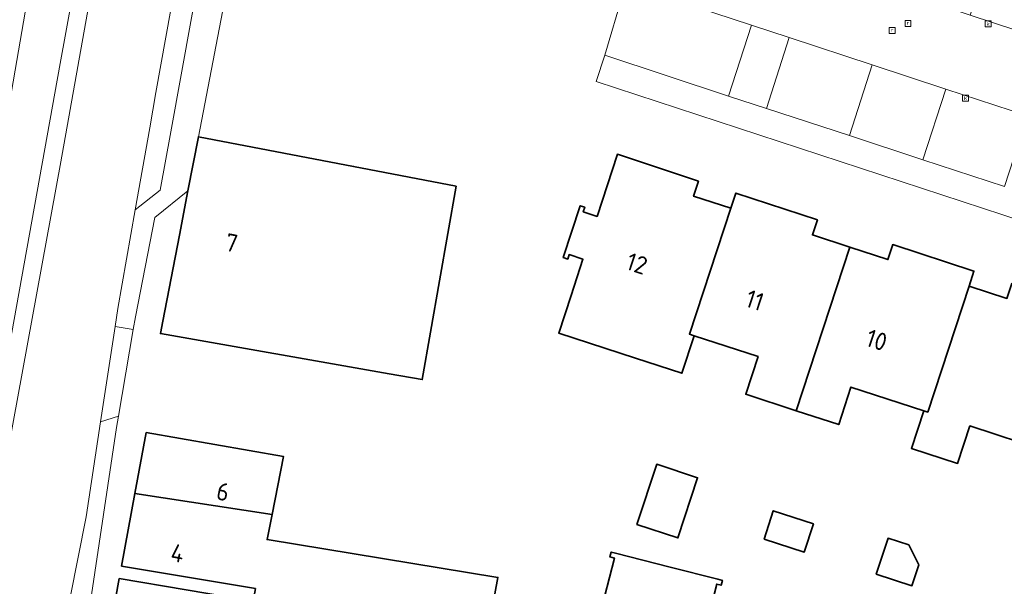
# Model space of a CAD drawing. Extents: x 154024 to 155007, y 472916 to 473908.
# Tile 21 of 49: x 154317 to 154392, y 473598 to 473641. Entities that reach past the tile are written whole.
import ezdxf
from ezdxf.enums import TextEntityAlignment as Align

# ---------------------------------------------------------------- set-up
doc = ezdxf.new("R2010")
doc.units = 0
doc.header["$LTSCALE"] = 0.75
doc.layers.get('0').update_dxf_attribs({"linetype": 'CONTINUOUS'})
for name, color, linetype, lineweight in [('B-RO-OG-BEBOUWING-GV', 6, 'CONTINUOUS', 35), ('B-RO-OG-BEBOUWING-T18', 1, 'CONTINUOUS', 18), ('B-RO-OG-TERREIN_CULTUURSCHEIDING-GV', 252, 'CONTINUOUS', 18), ('B-RO-OG-TERREIN_ERF-GV', 252, 'CONTINUOUS', 18), ('B-RO-OG-WATER-GV', 252, 'CONTINUOUS', 18), ('B-RO-OG-WATER_SLOOT-GV', 252, 'CONTINUOUS', 18), ('B-RO-RI-GWA_KOLK-S', 252, 'CONTINUOUS', 25), ('B-RO-RI-GWA_RIOOLPUT-S', 252, 'CONTINUOUS', 25), ('B-RO-VH-VERHARDING_BETONSTRAATSTEEN-GV', 252, 'CONTINUOUS', 18), ('B-RO-VH-VERHARDING_STRAATBAKSTEEN-GV', 252, 'CONTINUOUS', 18), ('B-RO-VH-VERHARDING_TEGEL-GV', 252, 'CONTINUOUS', 18)]:
    doc.layers.add(name, color=color, linetype=linetype, lineweight=lineweight)
doc.styles.add('NLCS-ISO', font='NLCS-ISO.ttf')
doc.styles.add('NLCS-ISO-M200-T18', font='NLCS-ISO.ttf', dxfattribs={"height": 0.36})

# ---------------------------------------------------------------- blocks, each defined once
blk = doc.blocks.new('SRI-PUT_INSPECTIEPUT_RIOOLPUT-SO')
at = {"color": 0, "linetype": 'ByBlock', "lineweight": 18}
blk.add_lwpolyline([(-1.12, -1.12), (1.12, -1.12), (1.12, 1.12), (-1.12, 1.12)], close=True, dxfattribs=at)
at = {"color": 0, "linetype": 'ByBlock', "lineweight": 18, "style": 'NLCS-ISO'}
blk.add_text('r', height=1.5, dxfattribs=at).set_placement((0, 0.28), align=Align.MIDDLE_CENTER)
blk = doc.blocks.new('SRI-KOLK-SO')
at = {"color": 0, "linetype": 'ByBlock', "lineweight": 18}
blk.add_lwpolyline([(-1.125, -1.125), (1.125, -1.125), (1.125, 1.125), (-1.125, 1.125)], close=True, dxfattribs=at)
at = {"color": 0, "linetype": 'ByBlock', "lineweight": 18, "style": 'NLCS-ISO'}
blk.add_text('k', height=1.5, dxfattribs=at).set_placement((0, 0), align=Align.MIDDLE_CENTER)

msp = doc.modelspace()

# ---------------------------------------------------------------- linework, layer by layer
at = {"layer": 'B-RO-OG-BEBOUWING-GV', "flags": 128}
for points in [[(154350.513, 473628.471), (154342.703, 473629.97), (154330.918, 473632.229), (154330.124, 473628.11), (154329.475, 473624.747), (154328.213, 473618.199), (154328.033, 473617.264), (154345.417, 473614.208), (154347.927, 473613.767), (154348.56, 473617.369), (154349.246, 473621.269)], [(154368.592, 473617.1), (154368.234, 473617.223), (154371.39, 473626.802), (154368.541, 473627.706), (154368.92, 473628.844), (154362.761, 473630.895), (154361.211, 473626.176), (154360.167, 473626.524), (154360.279, 473626.866), (154359.938, 473626.979), (154358.642, 473623.035), (154358.984, 473622.922), (154359.096, 473623.264), (154360.14, 473622.916), (154359.237, 473620.169), (154358.297, 473617.307), (154364.136, 473615.397), (154367.658, 473614.245)], [(154380.425, 473623.831), (154377.579, 473624.758), (154377.956, 473625.898), (154371.767, 473627.942), (154371.39, 473626.802), (154368.234, 473617.223), (154368.592, 473617.1), (154373.447, 473615.513), (154372.513, 473612.657), (154376.344, 473611.404)], [(154376.344, 473611.404), (154379.576, 473610.347), (154380.51, 473613.203), (154386.04, 473611.394), (154386.338, 473611.294), (154389.481, 473620.87), (154389.854, 473622.01), (154383.689, 473624.03), (154383.315, 473622.889), (154380.425, 473623.831)], [(154389.481, 473620.87), (154386.338, 473611.294), (154386.04, 473611.394), (154385.106, 473608.538), (154388.609, 473607.393), (154389.543, 473610.248), (154395.388, 473608.337), (154398.896, 473619.057), (154392.738, 473621.072), (154392.365, 473619.932)], [(154336.517, 473603.507), (154337.389, 473607.917), (154326.949, 473609.74), (154326.096, 473605.119)], [(154364.244, 473602.755), (154367.359, 473601.734), (154368.857, 473606.306), (154365.742, 473607.326)], [(154326.096, 473605.119), (154325.076, 473599.59), (154335.253, 473597.878), (154335.079, 473596.934), (154352.758, 473593.859), (154353.078, 473595.565), (154353.673, 473598.734), (154336.14, 473601.601), (154336.517, 473603.507)], [(154373.901, 473601.649), (154376.955, 473600.653), (154377.655, 473602.799), (154374.601, 473603.795)], [(154382.433, 473598.982), (154385.141, 473598.093), (154385.663, 473599.684), (154384.897, 473601.199), (154383.329, 473601.713)], [(154356.097, 473595.572), (154355.063, 473591.522), (154357.079, 473591.007), (154359.656, 473590.35), (154364.133, 473589.208), (154365.013, 473592.657), (154368.646, 473591.73), (154368.986, 473591.644), (154369.079, 473592.012), (154368.74, 473592.098), (154368.8, 473592.331), (154370.303, 473598.222), (154370.642, 473598.136), (154370.736, 473598.504), (154370.396, 473598.591), (154366.763, 473599.518), (154362.625, 473600.573), (154362.286, 473600.66), (154362.192, 473600.291), (154362.531, 473600.205), (154361.029, 473594.314), (154360.689, 473594.4), (154358.112, 473595.058)], [(154335.079, 473596.934), (154324.902, 473598.646), (154323.919, 473593.312), (154351.774, 473588.617), (154352.093, 473590.315), (154352.758, 473593.859)]]:
    msp.add_lwpolyline(points, close=True, dxfattribs=at)
at = {"layer": 'B-RO-OG-TERREIN_CULTUURSCHEIDING-GV', "flags": 128}
for points in [[(154372.96, 473640.713), (154365.743, 473643.086), (154363.203, 473643.158), (154361.797, 473638.429), (154371.212, 473635.315)], [(154382.111, 473637.696), (154375.815, 473639.772), (154374.086, 473634.374), (154380.403, 473632.31)], [(154393.921, 473633.814), (154387.718, 473635.847), (154385.964, 473630.477), (154392.182, 473628.441)]]:
    msp.add_lwpolyline(points, close=True, dxfattribs=at)
at = {"layer": 'B-RO-OG-TERREIN_ERF-GV', "flags": 128}
for points in [[(154333.347, 473644.901), (154330.918, 473632.229), (154342.703, 473629.97), (154350.513, 473628.471), (154349.246, 473621.269), (154348.56, 473617.369), (154347.927, 473613.767), (154345.417, 473614.208), (154328.033, 473617.264), (154328.213, 473618.199), (154329.475, 473624.747), (154330.124, 473628.11), (154327.603, 473626.092), (154326.13, 473618.53), (154325.966, 473617.58), (154324.833, 473610.991), (154324.685, 473610.134), (154321.137, 473586.373)], [(154401.32, 473623.238), (154361.146, 473636.433), (154361.797, 473638.429), (154363.203, 473643.158)], [(154395.388, 473608.337), (154389.543, 473610.248), (154388.609, 473607.393), (154385.106, 473608.538), (154386.04, 473611.394), (154380.51, 473613.203), (154379.576, 473610.347), (154376.344, 473611.404), (154372.513, 473612.657), (154373.447, 473615.513), (154368.592, 473617.1), (154367.658, 473614.245), (154364.136, 473615.397), (154358.297, 473617.307), (154359.237, 473620.169), (154360.14, 473622.916), (154359.096, 473623.264), (154358.984, 473622.922), (154358.642, 473623.035), (154359.938, 473626.979), (154360.279, 473626.866), (154360.167, 473626.524), (154361.211, 473626.176), (154362.761, 473630.895), (154368.92, 473628.844), (154368.541, 473627.706), (154371.39, 473626.802), (154371.767, 473627.942), (154377.956, 473625.898), (154377.579, 473624.758), (154380.425, 473623.831), (154383.315, 473622.889), (154383.689, 473624.03), (154389.854, 473622.01), (154389.481, 473620.87), (154392.365, 473619.932)]]:
    msp.add_lwpolyline(points, dxfattribs=at)
for points in [[(154337.389, 473607.917), (154336.517, 473603.507), (154336.14, 473601.601), (154353.673, 473598.734), (154353.078, 473595.565), (154352.758, 473593.859), (154352.093, 473590.315), (154351.774, 473588.617), (154350.773, 473583.285), (154322.935, 473587.977), (154323.919, 473593.312), (154324.902, 473598.646), (154335.079, 473596.934), (154335.253, 473597.878), (154325.076, 473599.59), (154326.096, 473605.119), (154326.949, 473609.74)], [(154364.244, 473602.755), (154365.742, 473607.326), (154368.857, 473606.306), (154367.359, 473601.734)], [(154373.901, 473601.649), (154374.601, 473603.795), (154377.655, 473602.799), (154376.955, 473600.653)], [(154382.433, 473598.982), (154383.329, 473601.713), (154384.897, 473601.199), (154385.663, 473599.684), (154385.141, 473598.093)], [(154355.063, 473591.522), (154356.097, 473595.572), (154358.112, 473595.058), (154360.689, 473594.4), (154361.029, 473594.314), (154362.531, 473600.205), (154362.192, 473600.291), (154362.286, 473600.66), (154362.625, 473600.573), (154366.763, 473599.518), (154370.396, 473598.591), (154370.736, 473598.504), (154370.642, 473598.136), (154370.303, 473598.222), (154368.8, 473592.331), (154368.74, 473592.098), (154369.079, 473592.012), (154368.986, 473591.644), (154368.646, 473591.73), (154365.013, 473592.657), (154364.133, 473589.208), (154359.656, 473590.35), (154357.079, 473591.007)]]:
    msp.add_lwpolyline(points, close=True, dxfattribs=at)
at = {"layer": 'B-RO-OG-WATER-GV', "flags": 128}
msp.add_lwpolyline([(154307.714, 473583.59), (154318.4, 473645.55), (154322.87, 473672.12), (154326.2, 473691.67), (154328.28, 473702.99), (154329.5, 473710.6), (154330.842, 473718.347), (154331.178, 473720.456), (154336.54, 473750.56), (154342.74, 473787.4), (154347.58, 473815.92), (154346.53, 473819.94), (154345.58, 473820.089), (154344.81, 473820.21), (154342.07, 473817.21), (154336.87, 473786.39), (154333.85, 473769.16), (154329.63, 473744.68), (154327.55, 473733.04), (154325.544, 473721.434), (154325.058, 473719.327), (154317.86, 473678.51), (154316.02, 473667.97)], dxfattribs=at)
at = {"layer": 'B-RO-OG-WATER_SLOOT-GV', "flags": 128}
msp.add_lwpolyline([(154330.842, 473718.347), (154329.5, 473710.6), (154328.28, 473702.99), (154326.2, 473691.67), (154322.87, 473672.12), (154318.4, 473645.55), (154307.714, 473583.59), (154307.963, 473583.551), (154310.374, 473585.247), (154310.712, 473584.856), (154310.752, 473584.885), (154310.98, 473585.21), (154311.25, 473586.9), (154320.41, 473637.8), (154323.58, 473655.15), (154324.93, 473663.3), (154325.41, 473665.37), (154327.05, 473674.42), (154334.72, 473717.56)], close=True, dxfattribs=at)
at = {"layer": 'B-RO-VH-VERHARDING_BETONSTRAATSTEEN-GV', "flags": 128}
for points in [[(154327.218, 473632.916), (154326.121, 473626.681), (154328.007, 473628.163), (154328.813, 473632.611), (154331.173, 473645.624), (154332.295, 473651.813), (154330.68, 473652.162), (154327.69, 473635.6)], [(154403.09, 473642.379), (154391.146, 473646.309), (154389.567, 473641.456), (154401.525, 473637.533)]]:
    msp.add_lwpolyline(points, close=True, dxfattribs=at)
msp.add_lwpolyline([(154401.525, 473637.533), (154389.567, 473641.456), (154387.436, 473642.167), (154383.882, 473643.36), (154360.394, 473648.128), (154354.476, 473649.314), (154352.23, 473649.783), (154351.878, 473647.844), (154351.28, 473644.859), (154359.253, 473643.27), (154363.203, 473643.158), (154365.743, 473643.086), (154372.96, 473640.713), (154375.815, 473639.772), (154382.111, 473637.696), (154387.718, 473635.847), (154393.921, 473633.814)], dxfattribs=at)
at = {"layer": 'B-RO-VH-VERHARDING_STRAATBAKSTEEN-GV', "flags": 128}
for points in [[(154312.4, 473585.933), (154318.718, 473584.807), (154322.379, 473603.335), (154323.483, 473610.555), (154324.589, 473617.791), (154324.8, 473619.17), (154326.121, 473626.681), (154327.218, 473632.916), (154327.69, 473635.6), (154330.68, 473652.162), (154331.358, 473655.915), (154331.685, 473657.752), (154332.579, 473662.765), (154335.13, 473677.09), (154335.77, 473680.8), (154336.434, 473684.66), (154337.861, 473691.785), (154343.061, 473720.591)], [(154336.58, 473720.33), (154333.16, 473701.05), (154327.94, 473671.97), (154326.33, 473663.3), (154320.45, 473630.33), (154316.11, 473606.5)], [(154320.747, 473572.579), (154321.92, 473579.158), (154321.867, 473579.223), (154320.928, 473580.784), (154321.853, 473586.245), (154321.137, 473586.373), (154324.685, 473610.134), (154324.833, 473610.991), (154323.483, 473610.555), (154322.379, 473603.335), (154318.718, 473584.807), (154318.715, 473584.791), (154318.369, 473582.727), (154317.705, 473579.107)]]:
    msp.add_lwpolyline(points, dxfattribs=at)
msp.add_lwpolyline([(154323.483, 473610.555), (154324.833, 473610.991), (154325.966, 473617.58), (154324.589, 473617.791)], close=True, dxfattribs=at)
at = {"layer": 'B-RO-VH-VERHARDING_TEGEL-GV', "flags": 128}
for points in [[(154316.11, 473606.5), (154320.45, 473630.33), (154326.33, 473663.3), (154327.94, 473671.97), (154333.16, 473701.05), (154336.58, 473720.33)], [(154334.72, 473717.56), (154327.05, 473674.42), (154325.41, 473665.37), (154324.93, 473663.3), (154323.58, 473655.15), (154320.41, 473637.8), (154311.25, 473586.9)], [(154392.182, 473628.441), (154385.964, 473630.477), (154380.403, 473632.31), (154374.086, 473634.374), (154371.212, 473635.315), (154361.797, 473638.429), (154361.146, 473636.433), (154401.32, 473623.238)]]:
    msp.add_lwpolyline(points, dxfattribs=at)
for points in [[(154327.603, 473626.092), (154330.124, 473628.11), (154330.918, 473632.229), (154333.347, 473644.901), (154331.173, 473645.624), (154328.813, 473632.611), (154328.007, 473628.163), (154326.121, 473626.681), (154324.8, 473619.17), (154324.589, 473617.791), (154325.966, 473617.58), (154326.13, 473618.53)], [(154375.815, 473639.772), (154372.96, 473640.713), (154371.212, 473635.315), (154374.086, 473634.374)], [(154387.718, 473635.847), (154382.111, 473637.696), (154380.403, 473632.31), (154385.964, 473630.477)]]:
    msp.add_lwpolyline(points, close=True, dxfattribs=at)

# ---------------------------------------------------------------- block references
at = {"layer": 'B-RO-RI-GWA_KOLK-S', "xscale": 0.2, "yscale": 0.2, "zscale": 0.2}
for p in [(154390.929, 473640.802), (154389.219, 473635.163)]:
    msp.add_blockref('SRI-KOLK-SO', p, dxfattribs=at)
at = {"layer": 'B-RO-RI-GWA_RIOOLPUT-S', "xscale": 0.2, "yscale": 0.2, "zscale": 0.2}
for p in [(154384.846, 473640.837), (154383.641, 473640.297)]:
    msp.add_blockref('SRI-PUT_INSPECTIEPUT_RIOOLPUT-SO', p, dxfattribs=at)

# ---------------------------------------------------------------- texts
at = {"layer": 'B-RO-OG-BEBOUWING-T18', "style": 'NLCS-ISO-M200-T18'}
for s, rotation, p in [('7', 349.2, (154333.436, 473624.163)), ('12', 341.9, (154364.241, 473622.583)), ('11', 341.9, (154373.202, 473619.801)), ('10', 341.9, (154382.461, 473616.773)), ('6', 348.9, (154332.782, 473605.241)), ('4', 349.6, (154329.325, 473600.571))]:
    msp.add_text(s, height=1.35, rotation=rotation, dxfattribs=at).set_placement(p, align=Align.MIDDLE)

doc.saveas('drawing.dxf')
